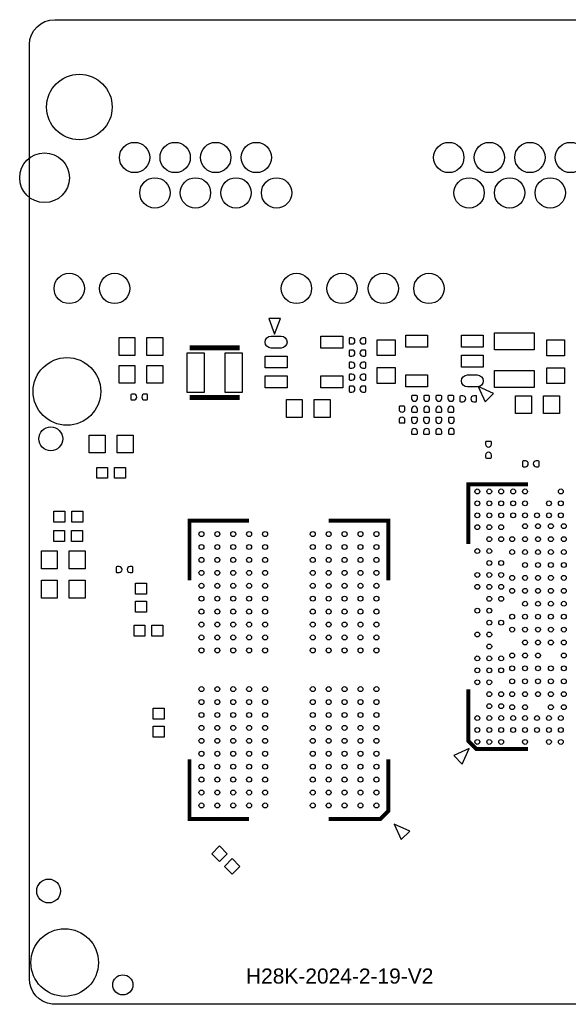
# Model space of a CAD drawing. Extents: x -29.3 to 28.3, y -19.5 to 30.
# Tile 1 of 4: x -29.3 to -1.7, y -19.5 to 30. Entities that reach past the tile are written whole.
import ezdxf

# ---------------------------------------------------------------- set-up
doc = ezdxf.new("R2010")
doc.units = 0
for name, color, linetype in [('BG_OUTLINE', 5, 'CONTINUOUS'), ('PG_SILKSCREEN_TOP', 254, 'CONTINUOUS'), ('PIN_TOP', 12, 'CONTINUOUS')]:
    doc.layers.add(name, color=color, linetype=linetype)

msp = doc.modelspace()

# ---------------------------------------------------------------- linework, layer by layer
at = {"layer": 'BG_OUTLINE'}
msp.add_lwpolyline([(-28.829, -18.206), (-28.829, 28.79, -0.406179), (-27.554, 30.0304), (27.419, 30.0304, -0.39239), (28.321, 29.058), (28.321, -18.2039, -0.396091), (26.942, -19.4996), (-27.559, -19.4996), (-27.6875, -19.4996, -0.378126)], format="xyb", close=True, dxfattribs=at)
at = {"layer": 'PG_SILKSCREEN_TOP'}
for points in [[(-16.1933, 15.0028), (-16.7934, 15.0028), (-16.4934, 14.2028)], [(-5.9074, 10.8), (-5.4831, 11.2243), (-6.2609, 11.5779)], [(-7.4854, -6.9919), (-7.0611, -7.4162), (-6.7075, -6.6384)], [(-10.1237, -11.215), (-9.6994, -10.7907), (-10.4772, -10.4371)]]:
    msp.add_lwpolyline(points, close=True, dxfattribs=at)
for points, const_width in [([(-18.2603, 13.5197), (-20.7597, 13.5197)], 0.254), ([(-18.2603, 11.0203), (-20.7597, 11.0203)], 0.254), ([(-6.75, 3.65), (-6.75, 6.65), (-3.75, 6.65)], 0.2), ([(-20.7751, 1.8293), (-20.7751, 4.8293), (-17.7751, 4.8293)], 0.2), ([(-13.7751, 4.8293), (-10.7751, 4.8293), (-10.7751, 1.8293)], 0.2), ([(-3.75, -6.65), (-6.35, -6.65), (-6.75, -6.25), (-6.75, -3.65)], 0.2), ([(-17.7751, -10.1707), (-20.7751, -10.1707), (-20.7751, -7.1707)], 0.2), ([(-10.7751, -7.1707), (-10.7751, -9.7707), (-11.1751, -10.1707), (-13.7751, -10.1707)], 0.2)]:
    msp.add_lwpolyline(points, dxfattribs=dict(at, const_width=const_width))
at = {"layer": 'PIN_TOP'}
for points in [[(-23.51995, 14.03995), (-23.51995, 13.14005), (-24.32005, 13.14005), (-24.32005, 14.03995)], [(-22.11995, 14.03995), (-22.11995, 13.14005), (-22.92005, 13.14005), (-22.92005, 14.03995)], [(-14.1701, 13.5118), (-14.1701, 14.1117), (-13.07, 14.1117), (-13.07, 13.5118)], [(-11.33995, 13.93005), (-10.44005, 13.93005), (-10.44005, 13.12995), (-11.33995, 13.12995)], [(-8.80105, 14.15895), (-8.80105, 13.55905), (-9.90115, 13.55905), (-9.90115, 14.15895)], [(-6.00095, 14.15895), (-6.00095, 13.55905), (-7.10105, 13.55905), (-7.10105, 14.15895)], [(-3.4445, 13.42955), (-5.4435, 13.42955), (-5.4435, 14.28045), (-3.4445, 14.28045)], [(-1.91205, 13.12295), (-2.81195, 13.12295), (-2.81195, 13.92305), (-1.91205, 13.92305)], [(-20.8855, 11.2705), (-20.8855, 13.2695), (-20.0346, 13.2695), (-20.0346, 11.2705)], [(-18.9855, 11.2705), (-18.9855, 13.2695), (-18.1346, 13.2695), (-18.1346, 11.2705)], [(-16.9702, 12.5118), (-16.9702, 13.1117), (-15.8701, 13.1117), (-15.8701, 12.5118)], [(-6.00095, 13.15895), (-6.00095, 12.55905), (-7.10105, 12.55905), (-7.10105, 13.15895)], [(-23.51995, 12.63995), (-23.51995, 11.74005), (-24.32005, 11.74005), (-24.32005, 12.63995)], [(-22.11995, 12.63995), (-22.11995, 11.74005), (-22.92005, 11.74005), (-22.92005, 12.63995)], [(-11.33995, 12.53005), (-10.44005, 12.53005), (-10.44005, 11.72995), (-11.33995, 11.72995)], [(-1.91205, 11.72295), (-2.81195, 11.72295), (-2.81195, 12.52305), (-1.91205, 12.52305)], [(-16.9702, 11.5118), (-16.9702, 12.1117), (-15.8701, 12.1117), (-15.8701, 11.5118)], [(-14.1701, 11.5118), (-14.1701, 12.1117), (-13.07, 12.1117), (-13.07, 11.5118)], [(-8.80105, 12.15895), (-8.80105, 11.55905), (-9.90115, 11.55905), (-9.90115, 12.15895)], [(-3.4445, 11.52955), (-5.4435, 11.52955), (-5.4435, 12.38045), (-3.4445, 12.38045)], [(-15.10295, 10.92395), (-15.10295, 10.02405), (-15.90305, 10.02405), (-15.90305, 10.92395)], [(-13.70295, 10.92395), (-13.70295, 10.02405), (-14.50305, 10.02405), (-14.50305, 10.92395)], [(-3.57295, 11.11495), (-3.57295, 10.21505), (-4.37305, 10.21505), (-4.37305, 11.11495)], [(-2.17295, 11.11495), (-2.17295, 10.21505), (-2.97305, 10.21505), (-2.97305, 11.11495)], [(-25.01395, 9.13795), (-25.01395, 8.23805), (-25.81405, 8.23805), (-25.81405, 9.13795)], [(-23.61395, 9.13795), (-23.61395, 8.23805), (-24.41405, 8.23805), (-24.41405, 9.13795)], [(-24.89115, 7.51195), (-24.89115, 6.96205), (-25.44105, 6.96205), (-25.44105, 7.51195)], [(-23.99095, 7.51195), (-23.99095, 6.96205), (-24.54085, 6.96205), (-24.54085, 7.51195)], [(-27.5941, 4.754), (-27.5941, 5.3039), (-27.0442, 5.3039), (-27.0442, 4.754)], [(-26.6939, 4.754), (-26.6939, 5.3039), (-26.144, 5.3039), (-26.144, 4.754)], [(-27.6031, 3.785), (-27.6031, 4.3349), (-27.0532, 4.3349), (-27.0532, 3.785)], [(-26.7029, 3.785), (-26.7029, 4.3349), (-26.153, 4.3349), (-26.153, 3.785)], [(-27.42395, 3.30895), (-27.42395, 2.40905), (-28.22405, 2.40905), (-28.22405, 3.30895)], [(-26.02395, 3.30895), (-26.02395, 2.40905), (-26.82405, 2.40905), (-26.82405, 3.30895)], [(-27.42395, 1.83395), (-27.42395, 0.93405), (-28.22405, 0.93405), (-28.22405, 1.83395)], [(-26.02395, 1.83395), (-26.02395, 0.93405), (-26.82405, 0.93405), (-26.82405, 1.83395)], [(-22.94425, 1.12765), (-23.49415, 1.12765), (-23.49415, 1.67755), (-22.94425, 1.67755)], [(-22.94425, 0.22745), (-23.49415, 0.22745), (-23.49415, 0.77735), (-22.94425, 0.77735)], [(-23.01315, -0.42355), (-23.01315, -0.97345), (-23.56305, -0.97345), (-23.56305, -0.42355)], [(-22.11295, -0.42355), (-22.11295, -0.97345), (-22.66285, -0.97345), (-22.66285, -0.42355)], [(-22.05525, -5.15885), (-22.60515, -5.15885), (-22.60515, -4.60895), (-22.05525, -4.60895)], [(-22.05525, -6.05905), (-22.60515, -6.05905), (-22.60515, -5.50915), (-22.05525, -5.50915)], [(-18.87786, -11.9245), (-19.2667, -12.31334), (-19.65554, -11.9245), (-19.2667, -11.53566)], [(-18.24126, -12.5611), (-18.6301, -12.94994), (-19.01894, -12.5611), (-18.6301, -12.17226)]]:
    msp.add_lwpolyline(points, close=True, dxfattribs=at)
for points in [[(-16.17, 13.51185), (-16.6702, 13.51185, -1), (-16.6702, 14.11175), (-16.17, 14.11175, -1)], [(-12.6051, 14.02), (-12.7067, 14.02, 0.376069), (-12.7491, 13.9716), (-12.7491, 13.7557, 0.364927), (-12.7067, 13.72), (-12.6051, 13.72, 0.99952)], [(-12.0549, 13.72), (-11.9533, 13.72, 0.376069), (-11.9109, 13.7684), (-11.9109, 13.9843, 0.364927), (-11.9533, 14.02), (-12.0549, 14.02, 0.99952)], [(-12.6055, 13.41), (-12.7071, 13.41, 0.376069), (-12.7495, 13.3616), (-12.7495, 13.1457, 0.364927), (-12.7071, 13.11), (-12.6055, 13.11, 0.99952)], [(-12.0553, 13.11), (-11.9537, 13.11, 0.376069), (-11.9113, 13.1584), (-11.9113, 13.3743, 0.364927), (-11.9537, 13.41), (-12.0553, 13.41, 0.99952)], [(-12.6055, 12.8), (-12.7071, 12.8, 0.376069), (-12.7495, 12.7516), (-12.7495, 12.5357, 0.364927), (-12.7071, 12.5), (-12.6055, 12.5, 0.99952)], [(-12.0553, 12.5), (-11.9537, 12.5, 0.376069), (-11.9113, 12.5484), (-11.9113, 12.7643, 0.364927), (-11.9537, 12.8), (-12.0553, 12.8, 0.99952)], [(-12.6051, 12.2), (-12.7067, 12.2, 0.376069), (-12.7491, 12.1516), (-12.7491, 11.9357, 0.364927), (-12.7067, 11.9), (-12.6051, 11.9, 0.99952)], [(-12.0549, 11.9), (-11.9533, 11.9, 0.376069), (-11.9109, 11.9484), (-11.9109, 12.1643, 0.364927), (-11.9533, 12.2), (-12.0549, 12.2, 0.99952)], [(-6.8011, 12.15895), (-6.3009, 12.15895, -1), (-6.3009, 11.55905), (-6.8011, 11.55905, -1)], [(-12.6051, 11.6), (-12.7067, 11.6, 0.376069), (-12.7491, 11.5516), (-12.7491, 11.3357, 0.364927), (-12.7067, 11.3), (-12.6051, 11.3, 0.99952)], [(-12.0549, 11.3), (-11.9533, 11.3, 0.376069), (-11.9109, 11.3484), (-11.9109, 11.5643, 0.364927), (-11.9533, 11.6), (-12.0549, 11.6, 0.99952)], [(-23.5751, 11.2), (-23.6767, 11.2, 0.376069), (-23.7191, 11.1516), (-23.7191, 10.9357, 0.364927), (-23.6767, 10.9), (-23.5751, 10.9, 0.99952)], [(-23.0249, 10.9), (-22.9233, 10.9, 0.376069), (-22.8809, 10.9484), (-22.8809, 11.1643, 0.364927), (-22.9233, 11.2), (-23.0249, 11.2, 0.99952)], [(-9.308, 10.9827), (-9.308, 11.0843, 0.376069), (-9.3564, 11.1267), (-9.5723, 11.1267, 0.364927), (-9.608, 11.0843), (-9.608, 10.9827, 0.99952)], [(-8.6978, 10.9827), (-8.6978, 11.0843, 0.376069), (-8.7462, 11.1267), (-8.9621, 11.1267, 0.364927), (-8.9978, 11.0843), (-8.9978, 10.9827, 0.99952)], [(-8.0874, 10.9831), (-8.0874, 11.0847, 0.376069), (-8.1358, 11.1271), (-8.3517, 11.1271, 0.364927), (-8.3874, 11.0847), (-8.3874, 10.9831, 0.99952)], [(-7.4774, 10.9827), (-7.4774, 11.0843, 0.376069), (-7.5258, 11.1267), (-7.7417, 11.1267, 0.364927), (-7.7774, 11.0843), (-7.7774, 10.9827, 0.99952)], [(-7.0291, 11.111), (-7.1307, 11.111, 0.376069), (-7.1731, 11.0626), (-7.1731, 10.8467, 0.364927), (-7.1307, 10.811), (-7.0291, 10.811, 0.99952)], [(-6.4789, 10.811), (-6.3773, 10.811, 0.376069), (-6.3349, 10.8594), (-6.3349, 11.0753, 0.364927), (-6.3773, 11.111), (-6.4789, 11.111, 0.99952)], [(-9.938, 10.4371), (-9.938, 10.5387, 0.376069), (-9.9864, 10.5811), (-10.2023, 10.5811, 0.364927), (-10.238, 10.5387), (-10.238, 10.4371, 0.99952)], [(-9.608, 10.4325), (-9.608, 10.3309, 0.376069), (-9.5596, 10.2885), (-9.3437, 10.2885, 0.364927), (-9.308, 10.3309), (-9.308, 10.4325, 0.99952)], [(-8.9978, 10.4325), (-8.9978, 10.3309, 0.376069), (-8.9494, 10.2885), (-8.7335, 10.2885, 0.364927), (-8.6978, 10.3309), (-8.6978, 10.4325, 0.99952)], [(-8.3874, 10.4329), (-8.3874, 10.3313, 0.376069), (-8.339, 10.2889), (-8.1231, 10.2889, 0.364927), (-8.0874, 10.3313), (-8.0874, 10.4329, 0.99952)], [(-7.7774, 10.4325), (-7.7774, 10.3309, 0.376069), (-7.729, 10.2885), (-7.5131, 10.2885, 0.364927), (-7.4774, 10.3309), (-7.4774, 10.4325, 0.99952)], [(-10.238, 9.8869), (-10.238, 9.7853, 0.376069), (-10.1896, 9.7429), (-9.9737, 9.7429, 0.364927), (-9.938, 9.7853), (-9.938, 9.8869, 0.99952)], [(-9.3132, 9.8687), (-9.3132, 9.9703, 0.376069), (-9.3616, 10.0127), (-9.5775, 10.0127, 0.364927), (-9.6132, 9.9703), (-9.6132, 9.8687, 0.99952)], [(-8.703, 9.8687), (-8.703, 9.9703, 0.376069), (-8.7514, 10.0127), (-8.9673, 10.0127, 0.364927), (-9.003, 9.9703), (-9.003, 9.8687, 0.99952)], [(-8.0926, 9.8691), (-8.0926, 9.9707, 0.376069), (-8.141, 10.0131), (-8.3569, 10.0131, 0.364927), (-8.3926, 9.9707), (-8.3926, 9.8691, 0.99952)], [(-7.458, 9.8731), (-7.458, 9.9747, 0.376069), (-7.5064, 10.0171), (-7.7223, 10.0171, 0.364927), (-7.758, 9.9747), (-7.758, 9.8731, 0.99952)], [(-9.6132, 9.3185), (-9.6132, 9.2169, 0.376069), (-9.5648, 9.1745), (-9.3489, 9.1745, 0.364927), (-9.3132, 9.2169), (-9.3132, 9.3185, 0.99952)], [(-9.003, 9.3185), (-9.003, 9.2169, 0.376069), (-8.9546, 9.1745), (-8.7387, 9.1745, 0.364927), (-8.703, 9.2169), (-8.703, 9.3185, 0.99952)], [(-8.3926, 9.3189), (-8.3926, 9.2173, 0.376069), (-8.3442, 9.1749), (-8.1283, 9.1749, 0.364927), (-8.0926, 9.2173), (-8.0926, 9.3189, 0.99952)], [(-7.758, 9.3229), (-7.758, 9.2213, 0.376069), (-7.7096, 9.1789), (-7.4937, 9.1789, 0.364927), (-7.458, 9.2213), (-7.458, 9.3229, 0.99952)], [(-5.59, 8.6751), (-5.59, 8.7767, 0.376069), (-5.6384, 8.8191), (-5.8543, 8.8191, 0.364927), (-5.89, 8.7767), (-5.89, 8.6751, 0.99952)], [(-5.89, 8.1249), (-5.89, 8.0233, 0.376069), (-5.8416, 7.9809), (-5.6257, 7.9809, 0.364927), (-5.59, 8.0233), (-5.59, 8.1249, 0.99952)], [(-3.8851, 7.84), (-3.9867, 7.84, 0.376069), (-4.0291, 7.7916), (-4.0291, 7.5757, 0.364927), (-3.9867, 7.54), (-3.8851, 7.54, 0.99952)], [(-3.3349, 7.54), (-3.2333, 7.54, 0.376069), (-3.1909, 7.5884), (-3.1909, 7.8043, 0.364927), (-3.2333, 7.84), (-3.3349, 7.84, 0.99952)], [(-24.3131, 2.52), (-24.4147, 2.52, 0.376069), (-24.4571, 2.4716), (-24.4571, 2.2557, 0.364927), (-24.4147, 2.22), (-24.3131, 2.22, 0.99952)], [(-23.7629, 2.22), (-23.6613, 2.22, 0.376069), (-23.6189, 2.2684), (-23.6189, 2.4843, 0.364927), (-23.6613, 2.52), (-23.7629, 2.52, 0.99952)]]:
    msp.add_lwpolyline(points, format="xyb", close=True, dxfattribs=at)
for centre, radius in [((-26.3144, 25.6384), 1.64975), ((-23.5356, 23.0984), 0.762), ((-21.496, 23.0984), 0.762), ((-19.4564, 23.0984), 0.762), ((-17.4142, 23.0984), 0.762), ((-7.7343, 23.0984), 0.762), ((-5.6947, 23.0984), 0.762), ((-3.6551, 23.0984), 0.762), ((-1.6154, 23.0984), 0.762), ((-28.0645, 22.0798), 1.2497), ((-22.5146, 21.3178), 0.762), ((-20.4749, 21.3178), 0.762), ((-18.4353, 21.3178), 0.762), ((-16.3957, 21.3178), 0.762), ((-6.7158, 21.3178), 0.762), ((-4.6761, 21.3178), 0.762), ((-2.634, 21.3178), 0.762), ((-26.8249, 16.5096), 0.762), ((-24.5364, 16.5096), 0.762), ((-15.3949, 16.5096), 0.762), ((-13.1064, 16.5096), 0.762), ((-11.0261, 16.5096), 0.762), ((-8.7351, 16.5096), 0.762), ((-26.94, 11.33), 1.7), ((-27.752, 8.944), 0.59945), ((-6.3, 6.3), 0.1225), ((-5.7, 6.3), 0.1225), ((-5.1, 6.3), 0.1225), ((-4.5, 6.3), 0.1225), ((-3.9, 6.3), 0.1225), ((-2.1, 6.3), 0.1225), ((-6.3, 5.7), 0.1225), ((-5.7, 5.7), 0.1225), ((-5.1, 5.7), 0.1225), ((-4.5, 5.7), 0.1225), ((-3.9, 5.7), 0.1225), ((-2.7, 5.7), 0.1225), ((-2.1, 5.7), 0.1225), ((-6.3, 5.1), 0.1225), ((-5.7, 5.1), 0.1225), ((-5.1, 5.1), 0.1225), ((-4.5, 5.1), 0.1225), ((-3.9, 5.1), 0.1225), ((-3.3, 5.1), 0.1225), ((-2.7, 5.1), 0.1225), ((-2.1, 5.1), 0.1225), ((-6.3, 4.5), 0.1225), ((-5.7, 4.5), 0.1225), ((-5.1, 4.5), 0.1225), ((-3.9, 4.55), 0.1225), ((-3.25, 4.55), 0.1225), ((-2.6, 4.55), 0.1225), ((-1.95, 4.55), 0.1225), ((-20.1751, 4.1543), 0.12495), ((-19.3751, 4.1543), 0.12495), ((-18.5751, 4.1543), 0.12495), ((-17.7751, 4.1543), 0.12495), ((-16.9751, 4.1543), 0.12495), ((-14.5751, 4.1543), 0.12495), ((-13.7751, 4.1543), 0.12495), ((-12.9751, 4.1543), 0.12495), ((-12.1751, 4.1543), 0.12495), ((-11.3751, 4.1543), 0.12495), ((-5.7, 3.9), 0.1225), ((-5.1, 3.9), 0.1225), ((-4.55, 3.9), 0.1225), ((-3.9, 3.9), 0.1225), ((-3.25, 3.9), 0.1225), ((-2.6, 3.9), 0.1225), ((-1.95, 3.9), 0.1225), ((-20.1751, 3.5043), 0.12495), ((-19.3751, 3.5043), 0.12495), ((-18.5751, 3.5043), 0.12495), ((-17.7751, 3.5043), 0.12495), ((-16.9751, 3.5043), 0.12495), ((-14.5751, 3.5043), 0.12495), ((-13.7751, 3.5043), 0.12495), ((-12.9751, 3.5043), 0.12495), ((-12.1751, 3.5043), 0.12495), ((-11.3751, 3.5043), 0.12495), ((-20.1751, 2.8543), 0.12495), ((-19.3751, 2.8543), 0.12495), ((-18.5751, 2.8543), 0.12495), ((-17.7751, 2.8543), 0.12495), ((-16.9751, 2.8543), 0.12495), ((-14.5751, 2.8543), 0.12495), ((-13.7751, 2.8543), 0.12495), ((-12.9751, 2.8543), 0.12495), ((-12.1751, 2.8543), 0.12495), ((-11.3751, 2.8543), 0.12495), ((-6.3, 3.3), 0.1225), ((-5.7, 3.3), 0.1225), ((-4.55, 3.25), 0.1225), ((-3.9, 3.25), 0.1225), ((-3.25, 3.25), 0.1225), ((-2.6, 3.25), 0.1225), ((-1.95, 3.25), 0.1225), ((-5.7, 2.7), 0.1225), ((-5.1, 2.7), 0.1225), ((-3.9, 2.6), 0.1225), ((-3.25, 2.6), 0.1225), ((-2.6, 2.6), 0.1225), ((-1.95, 2.6), 0.1225), ((-20.1751, 2.2043), 0.12495), ((-19.3751, 2.2043), 0.12495), ((-18.5751, 2.2043), 0.12495), ((-17.7751, 2.2043), 0.12495), ((-16.9751, 2.2043), 0.12495), ((-14.5751, 2.2043), 0.12495), ((-13.7751, 2.2043), 0.12495), ((-12.9751, 2.2043), 0.12495), ((-12.1751, 2.2043), 0.12495), ((-11.3751, 2.2043), 0.12495), ((-6.3, 2.1), 0.1225), ((-5.7, 2.1), 0.1225), ((-5.1, 2.1), 0.1225), ((-4.55, 1.95), 0.1225), ((-3.9, 1.95), 0.1225), ((-3.25, 1.95), 0.1225), ((-2.6, 1.95), 0.1225), ((-1.95, 1.95), 0.1225), ((-20.1751, 1.5543), 0.12495), ((-19.3751, 1.5543), 0.12495), ((-18.5751, 1.5543), 0.12495), ((-17.7751, 1.5543), 0.12495), ((-16.9751, 1.5543), 0.12495), ((-14.5751, 1.5543), 0.12495), ((-13.7751, 1.5543), 0.12495), ((-12.9751, 1.5543), 0.12495), ((-12.1751, 1.5543), 0.12495), ((-11.3751, 1.5543), 0.12495), ((-6.3, 1.5), 0.1225), ((-5.7, 1.5), 0.1225), ((-5.1, 1.5), 0.1225), ((-20.1751, 0.9043), 0.12495), ((-19.3751, 0.9043), 0.12495), ((-18.5751, 0.9043), 0.12495), ((-17.7751, 0.9043), 0.12495), ((-16.9751, 0.9043), 0.12495), ((-14.5751, 0.9043), 0.12495), ((-13.7751, 0.9043), 0.12495), ((-12.9751, 0.9043), 0.12495), ((-12.1751, 0.9043), 0.12495), ((-11.3751, 0.9043), 0.12495), ((-5.7, 0.9), 0.1225), ((-5.1, 0.9), 0.1225), ((-4.55, 1.3), 0.1225), ((-3.9, 1.3), 0.1225), ((-3.25, 1.3), 0.1225), ((-2.6, 1.3), 0.1225), ((-1.95, 1.3), 0.1225), ((-3.9, 0.65), 0.1225), ((-3.25, 0.65), 0.1225), ((-2.6, 0.65), 0.1225), ((-1.95, 0.65), 0.1225), ((-20.1751, 0.2543), 0.12495), ((-19.3751, 0.2543), 0.12495), ((-18.5751, 0.2543), 0.12495), ((-17.7751, 0.2543), 0.12495), ((-16.9751, 0.2543), 0.12495), ((-14.5751, 0.2543), 0.12495), ((-13.7751, 0.2543), 0.12495), ((-12.9751, 0.2543), 0.12495), ((-12.1751, 0.2543), 0.12495), ((-11.3751, 0.2543), 0.12495), ((-6.3, 0.3), 0.1225), ((-5.7, 0.3), 0.1225), ((-4.55, 0), 0.1225), ((-3.9, 0), 0.1225), ((-3.25, 0), 0.1225), ((-2.6, 0), 0.1225), ((-1.95, 0), 0.1225), ((-20.1751, -0.3957), 0.12495), ((-19.3751, -0.3957), 0.12495), ((-18.5751, -0.3957), 0.12495), ((-17.7751, -0.3957), 0.12495), ((-16.9751, -0.3957), 0.12495), ((-14.5751, -0.3957), 0.12495), ((-13.7751, -0.3957), 0.12495), ((-12.9751, -0.3957), 0.12495), ((-12.1751, -0.3957), 0.12495), ((-11.3751, -0.3957), 0.12495), ((-5.7, -0.3), 0.1225), ((-5.1, -0.3), 0.1225), ((-20.1751, -1.0457), 0.12495), ((-19.3751, -1.0457), 0.12495), ((-18.5751, -1.0457), 0.12495), ((-17.7751, -1.0457), 0.12495), ((-16.9751, -1.0457), 0.12495), ((-14.5751, -1.0457), 0.12495), ((-13.7751, -1.0457), 0.12495), ((-12.9751, -1.0457), 0.12495), ((-12.1751, -1.0457), 0.12495), ((-11.3751, -1.0457), 0.12495), ((-6.3, -0.9), 0.1225), ((-5.7, -0.9), 0.1225), ((-4.55, -0.65), 0.1225), ((-3.9, -0.65), 0.1225), ((-3.25, -0.65), 0.1225), ((-2.6, -0.65), 0.1225), ((-1.95, -0.65), 0.1225), ((-5.7, -1.5), 0.1225), ((-3.9, -1.3), 0.1225), ((-3.25, -1.3), 0.1225), ((-2.6, -1.3), 0.1225), ((-1.95, -1.3), 0.1225), ((-20.1751, -1.6957), 0.12495), ((-19.3751, -1.6957), 0.12495), ((-18.5751, -1.6957), 0.12495), ((-17.7751, -1.6957), 0.12495), ((-16.9751, -1.6957), 0.12495), ((-14.5751, -1.6957), 0.12495), ((-13.7751, -1.6957), 0.12495), ((-12.9751, -1.6957), 0.12495), ((-12.1751, -1.6957), 0.12495), ((-11.3751, -1.6957), 0.12495), ((-6.3, -2.1), 0.1225), ((-5.7, -2.1), 0.1225), ((-5.1, -2.1), 0.1225), ((-4.55, -1.95), 0.1225), ((-3.9, -1.95), 0.1225), ((-3.25, -1.95), 0.1225), ((-1.95, -1.95), 0.1225), ((-6.3, -2.7), 0.1225), ((-5.7, -2.7), 0.1225), ((-5.1, -2.7), 0.1225), ((-4.55, -2.6), 0.1225), ((-3.9, -2.6), 0.1225), ((-3.25, -2.6), 0.1225), ((-2.6, -2.6), 0.1225), ((-1.95, -2.6), 0.1225), ((-6.3, -3.3), 0.1225), ((-5.7, -3.3), 0.1225), ((-4.55, -3.25), 0.1225), ((-3.9, -3.25), 0.1225), ((-3.25, -3.25), 0.1225), ((-2.6, -3.25), 0.1225), ((-1.95, -3.25), 0.1225), ((-20.1751, -3.6457), 0.12495), ((-19.3751, -3.6457), 0.12495), ((-18.5751, -3.6457), 0.12495), ((-17.7751, -3.6457), 0.12495), ((-16.9751, -3.6457), 0.12495), ((-14.5751, -3.6457), 0.12495), ((-13.7751, -3.6457), 0.12495), ((-12.9751, -3.6457), 0.12495), ((-12.1751, -3.6457), 0.12495), ((-11.3751, -3.6457), 0.12495), ((-5.7, -3.9), 0.1225), ((-5.1, -3.9), 0.1225), ((-4.55, -3.9), 0.1225), ((-3.9, -3.9), 0.1225), ((-3.25, -3.9), 0.1225), ((-2.6, -3.9), 0.1225), ((-1.95, -3.9), 0.1225), ((-20.1751, -4.2957), 0.12495), ((-19.3751, -4.2957), 0.12495), ((-18.5751, -4.2957), 0.12495), ((-17.7751, -4.2957), 0.12495), ((-16.9751, -4.2957), 0.12495), ((-14.5751, -4.2957), 0.12495), ((-13.7751, -4.2957), 0.12495), ((-12.9751, -4.2957), 0.12495), ((-12.1751, -4.2957), 0.12495), ((-11.3751, -4.2957), 0.12495), ((-5.7, -4.5), 0.1225), ((-5.1, -4.5), 0.1225), ((-4.55, -4.55), 0.1225), ((-3.9, -4.55), 0.1225), ((-2.6, -4.55), 0.1225), ((-1.95, -4.55), 0.1225), ((-20.1751, -4.9457), 0.12495), ((-19.3751, -4.9457), 0.12495), ((-18.5751, -4.9457), 0.12495), ((-17.7751, -4.9457), 0.12495), ((-16.9751, -4.9457), 0.12495), ((-14.5751, -4.9457), 0.12495), ((-13.7751, -4.9457), 0.12495), ((-12.9751, -4.9457), 0.12495), ((-12.1751, -4.9457), 0.12495), ((-11.3751, -4.9457), 0.12495), ((-6.3, -5.1), 0.1225), ((-5.7, -5.1), 0.1225), ((-5.1, -5.1), 0.1225), ((-4.5, -5.1), 0.1225), ((-3.9, -5.1), 0.1225), ((-3.3, -5.1), 0.1225), ((-2.7, -5.1), 0.1225), ((-2.1, -5.1), 0.1225), ((-20.1751, -5.5957), 0.12495), ((-19.3751, -5.5957), 0.12495), ((-18.5751, -5.5957), 0.12495), ((-17.7751, -5.5957), 0.12495), ((-16.9751, -5.5957), 0.12495), ((-14.5751, -5.5957), 0.12495), ((-13.7751, -5.5957), 0.12495), ((-12.9751, -5.5957), 0.12495), ((-12.1751, -5.5957), 0.12495), ((-11.3751, -5.5957), 0.12495), ((-6.3, -5.7), 0.1225), ((-5.7, -5.7), 0.1225), ((-5.1, -5.7), 0.1225), ((-4.5, -5.7), 0.1225), ((-3.9, -5.7), 0.1225), ((-3.3, -5.7), 0.1225), ((-2.7, -5.7), 0.1225), ((-2.1, -5.7), 0.1225), ((-20.1751, -6.2457), 0.12495), ((-19.3751, -6.2457), 0.12495), ((-18.5751, -6.2457), 0.12495), ((-17.7751, -6.2457), 0.12495), ((-16.9751, -6.2457), 0.12495), ((-14.5751, -6.2457), 0.12495), ((-13.7751, -6.2457), 0.12495), ((-12.9751, -6.2457), 0.12495), ((-12.1751, -6.2457), 0.12495), ((-11.3751, -6.2457), 0.12495), ((-6.3, -6.3), 0.1225), ((-5.7, -6.3), 0.1225), ((-5.1, -6.3), 0.1225), ((-3.9, -6.3), 0.1225), ((-2.7, -6.3), 0.1225), ((-2.1, -6.3), 0.1225), ((-20.1751, -6.8957), 0.12495), ((-19.3751, -6.8957), 0.12495), ((-18.5751, -6.8957), 0.12495), ((-17.7751, -6.8957), 0.12495), ((-16.9751, -6.8957), 0.12495), ((-14.5751, -6.8957), 0.12495), ((-13.7751, -6.8957), 0.12495), ((-12.9751, -6.8957), 0.12495), ((-12.1751, -6.8957), 0.12495), ((-11.3751, -6.8957), 0.12495), ((-20.1751, -7.5457), 0.12495), ((-19.3751, -7.5457), 0.12495), ((-18.5751, -7.5457), 0.12495), ((-17.7751, -7.5457), 0.12495), ((-16.9751, -7.5457), 0.12495), ((-14.5751, -7.5457), 0.12495), ((-13.7751, -7.5457), 0.12495), ((-12.9751, -7.5457), 0.12495), ((-12.1751, -7.5457), 0.12495), ((-11.3751, -7.5457), 0.12495), ((-20.1751, -8.1957), 0.12495), ((-19.3751, -8.1957), 0.12495), ((-18.5751, -8.1957), 0.12495), ((-17.7751, -8.1957), 0.12495), ((-16.9751, -8.1957), 0.12495), ((-14.5751, -8.1957), 0.12495), ((-13.7751, -8.1957), 0.12495), ((-12.9751, -8.1957), 0.12495), ((-12.1751, -8.1957), 0.12495), ((-11.3751, -8.1957), 0.12495), ((-20.1751, -8.8457), 0.12495), ((-19.3751, -8.8457), 0.12495), ((-18.5751, -8.8457), 0.12495), ((-17.7751, -8.8457), 0.12495), ((-16.9751, -8.8457), 0.12495), ((-14.5751, -8.8457), 0.12495), ((-13.7751, -8.8457), 0.12495), ((-12.9751, -8.8457), 0.12495), ((-12.1751, -8.8457), 0.12495), ((-11.3751, -8.8457), 0.12495), ((-20.1751, -9.4957), 0.12495), ((-19.3751, -9.4957), 0.12495), ((-18.5751, -9.4957), 0.12495), ((-17.7751, -9.4957), 0.12495), ((-16.9751, -9.4957), 0.12495), ((-14.5751, -9.4957), 0.12495), ((-13.7751, -9.4957), 0.12495), ((-12.9751, -9.4957), 0.12495), ((-12.1751, -9.4957), 0.12495), ((-11.3751, -9.4957), 0.12495), ((-27.86, -13.8), 0.59945), ((-27.051, -17.399), 1.7), ((-24.128, -18.523), 0.508)]:
    msp.add_circle(centre, radius, dxfattribs=at)

# ---------------------------------------------------------------- texts
at = {"layer": 'PG_SILKSCREEN_TOP', "width": 1.036053}
msp.add_text('H28K-2024-2-19-V2', height=0.76, dxfattribs=at).set_placement((-17.934, -18.458))

doc.saveas('drawing.dxf')
